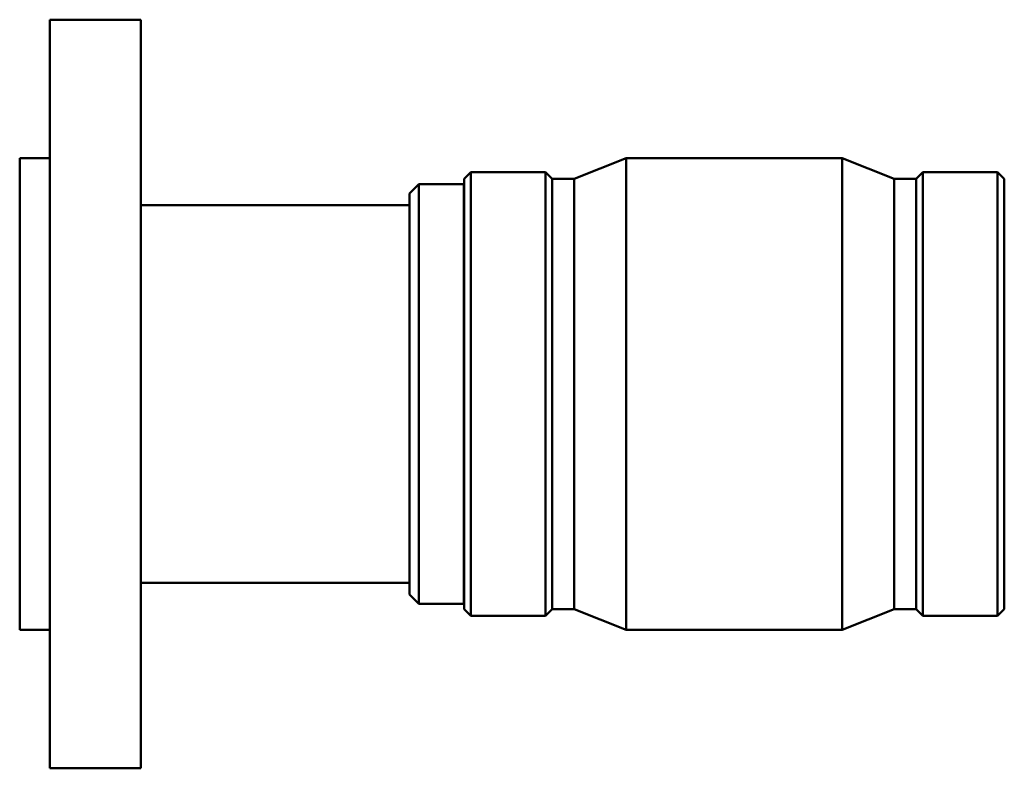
# Model space of a CAD drawing. Header units: millimetres. Extents: x -91 to 1090, y -665 to 996.
# Tile 6 of 7: x 353 to 570, y 779 to 944. Entities that reach past the tile are written whole.
import ezdxf

# ---------------------------------------------------------------- set-up
doc = ezdxf.new("R2010")
doc.units = ezdxf.units.MM
doc.layers.add('Visible (ANSI)', color=7, linetype='Continuous', lineweight=50)

msp = doc.modelspace()

# ---------------------------------------------------------------- linework, layer by layer
at = {"layer": 'Visible (ANSI)'}
for p, q in [((359.1753, 779.4823), (359.1753, 944.4823)), ((359.1753, 944.4823), (379.1753, 944.4823)), ((379.1753, 779.4823), (379.1753, 944.4823)), ((352.5086, 809.9823), (352.5086, 913.9823)), ((352.5086, 913.9823), (359.1753, 913.9823)), ((474.7336, 909.3959), (486.2086, 913.9823)), ((486.2086, 809.9823), (486.2086, 913.9823)), ((486.2086, 913.9823), (533.8086, 913.9823)), ((533.8086, 809.9823), (533.8086, 913.9823)), ((545.2836, 909.3959), (533.8086, 913.9823)), ((450.5086, 909.3959), (451.975, 910.8623)), ((451.975, 813.1023), (451.975, 910.8623)), ((451.975, 910.8623), (468.4222, 910.8623)), ((468.4222, 813.1023), (468.4222, 910.8623)), ((469.8886, 909.3959), (468.4222, 910.8623)), ((550.1286, 909.3959), (551.595, 910.8623)), ((551.595, 813.1023), (551.595, 910.8623)), ((551.595, 910.8623), (568.0422, 910.8623)), ((568.0422, 813.1023), (568.0422, 910.8623)), ((569.5086, 909.3959), (568.0422, 910.8623)), ((438.4086, 906.1823), (440.4886, 908.2623)), ((440.4886, 908.2623), (440.4886, 815.7023)), ((440.4886, 908.2623), (450.4086, 908.2623)), ((450.4086, 815.7023), (450.4086, 908.2623)), ((450.5086, 814.5687), (450.5086, 909.3959)), ((469.8886, 814.5687), (469.8886, 909.3959)), ((469.8886, 909.3959), (474.7336, 909.3959)), ((474.7336, 814.5687), (474.7336, 909.3959)), ((545.2836, 814.5687), (545.2836, 909.3959)), ((545.2836, 909.3959), (550.1286, 909.3959)), ((550.1286, 814.5687), (550.1286, 909.3959)), ((569.5086, 814.5687), (569.5086, 909.3959)), ((438.4086, 817.7823), (438.4086, 906.1823)), ((379.1753, 903.6343), (438.4086, 903.6343)), ((450.4086, 893.4823), (450.5086, 893.4823)), ((450.4086, 830.4823), (450.5086, 830.4823)), ((379.1753, 820.3303), (438.4086, 820.3303)), ((438.4086, 817.7823), (440.4886, 815.7023)), ((440.4886, 815.7023), (450.4086, 815.7023)), ((450.5086, 814.5687), (451.975, 813.1023)), ((469.8886, 814.5687), (468.4222, 813.1023)), ((469.8886, 814.5687), (474.7336, 814.5687)), ((474.7336, 814.5687), (486.2086, 809.9823)), ((545.2836, 814.5687), (533.8086, 809.9823)), ((545.2836, 814.5687), (550.1286, 814.5687)), ((550.1286, 814.5687), (551.595, 813.1023)), ((569.5086, 814.5687), (568.0422, 813.1023)), ((451.975, 813.1023), (468.4222, 813.1023)), ((551.595, 813.1023), (568.0422, 813.1023)), ((352.5086, 809.9823), (359.1753, 809.9823)), ((486.2086, 809.9823), (533.8086, 809.9823)), ((359.1753, 779.4823), (379.1753, 779.4823))]:
    msp.add_line(p, q, dxfattribs=at)
msp.add_open_spline([(569.5086, 861.0781), (569.5362, 861.3824), (569.5496, 861.6847), (569.5496, 862.28), (569.5362, 862.5823), (569.5086, 862.8865)], degree=3, knots=[1.398353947, 1.398353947, 1.398353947, 1.398353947, 1.487649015, 1.487649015, 1.576944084, 1.576944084, 1.576944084, 1.576944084], dxfattribs=at)

doc.saveas('drawing.dxf')
